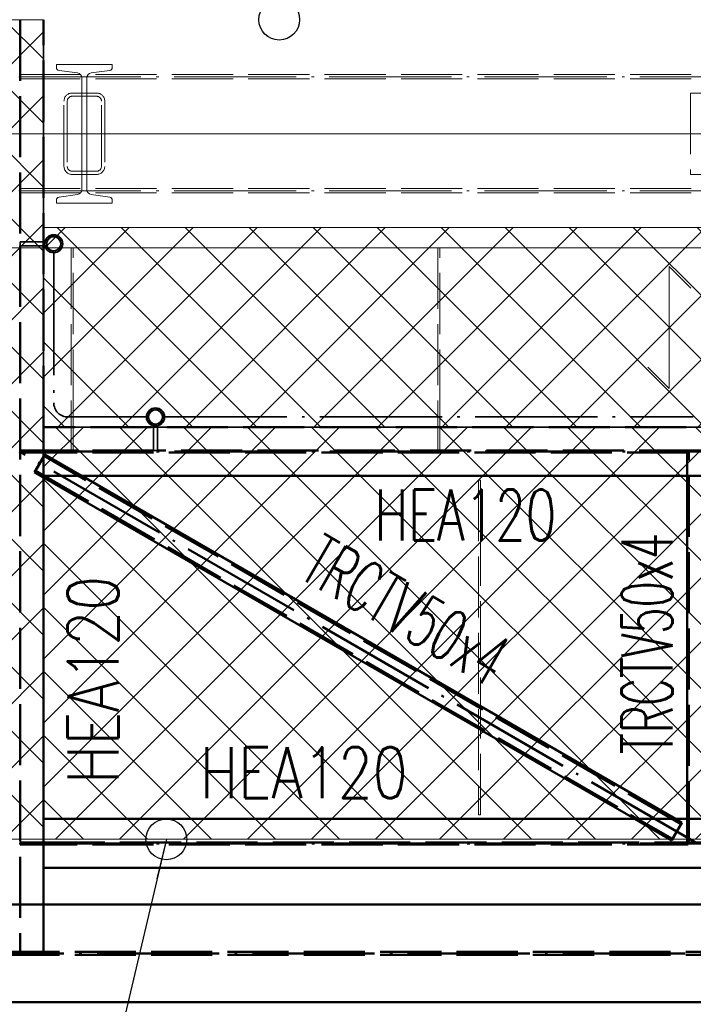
# Paper-space layout 'Layout1' of a CAD drawing. Extents: x -2 to 1243, y -36 to 596.
# Tile 33 of 84: x 259 to 292, y 444 to 492. Entities that reach past the tile are written whole.
import ezdxf

# ---------------------------------------------------------------- set-up
doc = ezdxf.new("R2010")
doc.units = 0
for name, pattern in [('ACAD_ISO02W100', [15, 12, -3]), ('ACAD_ISO04W100', [30.5, 24, -3, 0.5, -3]), ('HP_01_CER_B', [8, 5, -1, 1, -1])]:
    doc.linetypes.add(name, pattern=pattern)
doc.layers.get('0').update_dxf_attribs({"linetype": 'CONTINUOUS'})
doc.layers.get('DEFPOINTS').update_dxf_attribs({"color": 132, "linetype": 'CONTINUOUS'})
for name, color, linetype, lineweight in [('SS_1.ET-HALA_TaO-KCE_VELINU-PRUVLAK', 9, 'CONTINUOUS', 13), ('SS_1.ET-HALA_TaO-RASTR', 7, 'HP_01_CER_B', 13), ('SS_1.ET-HALA_TaO-SLOUP', 9, 'CONTINUOUS', 13), ('SS_2.ET-HALA_TaO-KCE_VELINU-PODLAH.NOSNIK', 212, 'CONTINUOUS', 50), ('SS_2.ET-HALA_TaO-LAVKA_+8.000m', 134, 'CONTINUOUS', 50), ('SS_2.ET-HALA_TaO-LAVKA_+8.000m-PLECH', 90, 'CONTINUOUS', 13), ('SS_2.ET-HALA_TaO-LAVKA_+8.000m-PLECH-VYZTUHA', 150, 'CONTINUOUS', 13), ('SS_2.ET-HALA_TaO-LAVKA_+8.000m-ZABRADLI', 30, 'CONTINUOUS', 35), ('SS_KOTY', 3, 'CONTINUOUS', 25), ('SS_POPIS_PROFILU', 13, 'CONTINUOUS', 25), ('SS_SRAFY', 8, 'CONTINUOUS', 18), ('SS_STAV.OK-POPIS_PROFILU', 9, 'CONTINUOUS', 13)]:
    doc.layers.add(name, color=color, linetype=linetype, lineweight=lineweight)
doc.styles.add('ROMANS', font='romans.shx', dxfattribs={"width": 0.8})
doc.styles.add('romans.shx', font='romans.shx', dxfattribs={"height": 5})
doc.dimstyles.new('A-1_(2.5)_50AS', dxfattribs={"dimtxt": 2.5, "dimasz": 2, "dimexe": 1, "dimexo": 2, "dimgap": 0, "dimtad": 0, "dimdec": 1, "dimlfac": 50, "dimrnd": 1, "dimtxsty": 'ROMANS', "dimblk1": 'OBLIQUE', "dimblk2": 'OBLIQUE', "dimsah": 1, "dimcen": 2, "dimclrd": 256, "dimclre": 256, "dimclrt": 256, "dimadec": 1, "dimazin": 2, "dimtfac": 0.714286, "dimtdec": 1, "dimtmove": 0, "dimatfit": 3, "dimldrblk": 'OPEN', "dimfxl": 1, "dimtvp": 1.142857, "dimtfill": 1, "dimtolj": 1, "dimlwd": -1, "dimlwe": -1, "dimarcsym": 0})
pattern_1 = [(45, (82.1381, 105.12424), (-0.044901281, 0.044901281), [])]

# ---------------------------------------------------------------- blocks, each defined once
blk = doc.blocks.new('_Oblique')
at = {"color": 0, "linetype": 'ByBlock', "lineweight": -2}
blk.add_line((-0.5, -0.5), (0.5, 0.5), dxfattribs=at)
blk = doc.blocks.new('*D50')
at = {"layer": 'DEFPOINTS', "color": 0, "transparency": 16777216}
for p in [(258.938, 540.474), (258.938, 492.124, -7720.1), (325.538, 472.124, -7720.1)]:
    blk.add_point(p, dxfattribs=at)
at = {"layer": 'SS_KOTY', "transparency": 16777216}
for p, q in [((258.938, 494.124), (258.938, 541.474)), ((325.538, 474.124), (325.538, 541.474)), ((325.538, 540.474), (258.938, 540.474))]:
    blk.add_line(p, q, dxfattribs=at)
at = {"layer": 'SS_KOTY', "transparency": 16777216, "xscale": 2, "yscale": 2, "zscale": 2, "rotation": 180}
blk.add_blockref('_Oblique', (258.938, 540.474), dxfattribs=at)
at = {"layer": 'SS_KOTY', "transparency": 16777216, "xscale": 2, "yscale": 2, "zscale": 2}
blk.add_blockref('_Oblique', (325.538, 540.474), dxfattribs=at)
at = {"layer": 'SS_KOTY', "transparency": 16777216, "insert": (292.238, 543.331), "char_height": 2.5, "attachment_point": 5, "style": 'ROMANS', "bg_fill": 3, "box_fill_scale": 1.1, "bg_fill_color": 256, "bg_fill_true_color": 13158600, "bg_fill_transparency": 0}
blk.add_mtext('\\A1;3330', dxfattribs=at)
blk = doc.blocks.new('_OPEN')
at = {"color": 0, "linetype": 'ByBlock'}
for p, q in [((-1, 0.167), (0, 0)), ((0, 0), (-1, -0.167)), ((0, 0), (-1, 0))]:
    blk.add_line(p, q, dxfattribs=at)

psp = doc.layouts.get("Layout1")

# ---------------------------------------------------------------- linework, layer by layer
at = {"layer": 'SS_2.ET-HALA_TaO-KCE_VELINU-PODLAH.NOSNIK', "color": 3, "linetype": 'ACAD_ISO02W100', "ltscale": 0.25}
for p, q in [((257.7381, 448.6842), (260.1381, 448.6842)), ((205.4181, 446.3592), (319.1381, 446.3592)), ((205.4181, 446.2092), (319.1381, 446.2092))]:
    psp.add_line(p, q, dxfattribs=at)
at = {"layer": 'SS_2.ET-HALA_TaO-KCE_VELINU-PODLAH.NOSNIK', "color": 1, "linetype": 'Continuous', "ltscale": 0.25}
for p, q in [((260.1381, 448.6842), (319.0981, 448.6842)), ((205.4181, 443.8842), (319.1381, 443.8842))]:
    psp.add_line(p, q, dxfattribs=at)
at = {"layer": 'SS_2.ET-HALA_TaO-KCE_VELINU-PODLAH.NOSNIK', "color": 7, "linetype": 'ACAD_ISO04W100', "ltscale": 0.25}
psp.add_line((322.1381, 446.2842), (202.1381, 446.2842), dxfattribs=at)
at = {"layer": 'SS_2.ET-HALA_TaO-LAVKA_+8.000m', "color": 7, "linetype": 'ACAD_ISO04W100', "ltscale": 0.25}
for p, q in [((292.2381, 451.6842), (258.9381, 470.9242)), ((258.9381, 470.9242), (325.5381, 470.9242)), ((258.9381, 451.6842), (325.5381, 451.6842))]:
    psp.add_line(p, q, dxfattribs=at)
at = {"layer": 'SS_2.ET-HALA_TaO-LAVKA_+8.000m', "color": 3, "linetype": 'ACAD_ISO02W100', "ltscale": 0.25}
for p, q in [((260.0381, 470.9742), (258.9881, 470.9742)), ((260.0381, 470.8742), (258.9881, 470.8742)), ((260.1088, 470.9742), (260.0381, 470.9742)), ((260.0381, 470.9742), (260.0381, 470.8742)), ((260.1088, 470.8742), (260.0381, 470.8742)), ((260.1381, 470.9742), (260.1088, 470.9742)), ((260.1381, 470.8742), (260.1088, 470.8742)), ((265.5331, 470.9742), (260.1381, 470.9742)), ((325.5381, 470.8742), (260.1381, 470.8742)), ((292.3856, 470.9742), (265.7331, 470.9742)), ((291.7381, 469.7242), (291.7381, 470.8742)), ((291.8181, 451.7343), (291.8181, 470.8742)), ((260.1972, 470.7742), (259.6969, 469.9084)), ((260.1572, 470.705), (259.7369, 469.9776)), ((260.1972, 470.7742), (260.1381, 470.672)), ((291.4393, 452.6308), (260.1572, 470.705)), ((260.1972, 470.7742), (262.0145, 469.7242)), ((259.6969, 469.9084), (260.1381, 469.6535)), ((259.7369, 469.9776), (291.019, 451.9035)), ((260.1381, 469.7458), (260.1755, 469.7242)), ((281.4881, 458.4728), (281.5881, 458.415)), ((281.4881, 457.3179), (281.5881, 457.2601)), ((289.1617, 452.8842), (290.979, 451.8343)), ((290.979, 451.8343), (291.4793, 452.7001)), ((291.019, 451.9035), (291.4793, 452.7001)), ((291.1606, 452.8842), (291.4793, 452.7001)), ((291.7381, 451.7343), (291.7381, 452.8842)), ((258.9881, 451.7342), (260.0381, 451.7342)), ((260.0381, 451.6342), (258.9881, 451.6342)), ((260.0381, 451.7342), (260.1088, 451.7342)), ((260.0381, 451.7342), (260.0381, 451.6342)), ((260.1088, 451.6342), (260.0381, 451.6342)), ((260.1088, 451.7342), (260.1381, 451.7342)), ((260.1381, 451.6342), (260.1088, 451.6342)), ((260.1381, 451.7342), (325.5381, 451.7342)), ((325.5381, 451.6342), (260.1381, 451.6342)), ((290.979, 451.8343), (291.019, 451.9035))]:
    psp.add_line(p, q, dxfattribs=at)
at = {"layer": 'SS_2.ET-HALA_TaO-LAVKA_+8.000m', "color": 1, "linetype": 'Continuous', "ltscale": 0.25}
for p, q in [((260.1381, 452.8842), (260.1381, 469.7242)), ((260.1381, 469.7242), (325.5381, 469.7242)), ((260.1381, 469.6535), (281.4881, 457.3179)), ((262.0145, 469.7242), (281.4881, 458.4728)), ((291.7381, 469.7242), (291.7381, 452.8842)), ((281.5881, 458.415), (291.1606, 452.8842)), ((281.5881, 457.2601), (289.1617, 452.8842)), ((325.5381, 452.8842), (260.1381, 452.8842)), ((260.1381, 450.4842), (260.1381, 452.8842)), ((260.1381, 446.2842), (260.1381, 450.4842)), ((260.1381, 450.4842), (325.5381, 450.4842)), ((257.7381, 446.2842), (260.1381, 446.2842))]:
    psp.add_line(p, q, dxfattribs=at)
at = {"layer": 'SS_2.ET-HALA_TaO-LAVKA_+8.000m-PLECH', "color": 7, "linetype": 'Continuous', "ltscale": 0.25}
for p, q in [((260.1381, 451.8842), (239.9381, 451.8842)), ((325.5381, 451.8842), (260.1381, 451.8842))]:
    psp.add_line(p, q, dxfattribs=at)
at = {"layer": 'SS_2.ET-HALA_TaO-LAVKA_+8.000m-PLECH-VYZTUHA', "color": 3, "linetype": 'ACAD_ISO02W100', "ltscale": 0.25}
for p, q in [((261.4881, 470.9242), (261.5881, 470.9242)), ((261.5881, 470.9242), (261.5881, 470.9742)), ((279.4881, 470.9242), (279.5881, 470.9242)), ((279.5881, 470.9242), (279.5881, 470.9742)), ((281.5881, 469.5242), (281.4881, 469.5242)), ((281.4881, 469.5242), (281.4881, 453.0842)), ((281.5881, 453.0842), (281.5881, 469.5242)), ((281.4881, 453.0842), (281.5881, 453.0842))]:
    psp.add_line(p, q, dxfattribs=at)
at = {"layer": 'SS_2.ET-HALA_TaO-LAVKA_+8.000m-ZABRADLI', "color": 3, "linetype": 'ACAD_ISO02W100', "ltscale": 0.25}
psp.add_line((265.7331, 470.9742), (265.5331, 470.9742), dxfattribs=at)
at = {"layer": 'SS_POPIS_PROFILU', "color": 0, "linetype": 'ByBlock', "lineweight": -2}
psp.add_line((266.1643, 451.8842), (265.7053, 449.9376), dxfattribs=at)
at = {"layer": 'SS_POPIS_PROFILU', "color": 13}
psp.add_lwpolyline([(266.1643, 451.8842), (260.4055, 427.4613), (297.9262, 427.4613)], dxfattribs=at)
at = {"layer": 'SS_POPIS_PROFILU', "color": 0, "linetype": 'ByBlock', "lineweight": -2}
psp.add_circle((266.1643, 451.8842), 1, dxfattribs=at)

# ---------------------------------------------------------------- texts
at = {"layer": 'SS_POPIS_PROFILU', "color": 13, "style": 'romans.shx'}
for width, p in [(0.7, (276.3861, 466.5547)), (0.8, (267.8097, 453.9052))]:
    psp.add_text('HEA120', height=2.5, dxfattribs=dict(at, width=width)).set_placement(p)
for s, rotation, width, p in [('TRCTV50x4', 329.98163, 0.6, (272.6044, 464.7605)), ('TRCTV50x4', 90, 0.6, (291.0214, 456.0657)), ('HEA120', 90, 0.8, (263.8144, 454.6155))]:
    psp.add_text(s, height=2.5, rotation=rotation, dxfattribs=dict(at, width=width)).set_placement(p)

# ---------------------------------------------------------------- dimensions: what is measured, and where the dimension line sits
at = {"layer": 'SS_KOTY'}
dim = psp.add_linear_dim(base=(258.9381, 540.4736), p1=(325.5381, 472.1242, -7720.1), p2=(258.9381, 492.1242, -7720.1), dimstyle='A-1_(2.5)_50AS', override={"dimtmove": 1}, dxfattribs=at)
dim.commit()
dim.dimension.update_dxf_attribs({"geometry": '*D50', "text_midpoint": (292.2381, 543.3307)})

# ---------------------------------------------------------------- next in the draw order: hatches: boundary and pattern name
at = {"layer": 'SS_SRAFY'}
h = psp.add_hatch(dxfattribs=at)
h.set_pattern_fill('ANSI37', color=8, scale=0.7, angle=180, style=0)
h.set_pattern_definition([(225, (250.038, 472.0042), (1.57154, -1.57154), []), (315, (250.038, 472.0042), (1.57154, 1.57154), [])])
h.paths.add_polyline_path([(260.1381, 492.1242), (239.9381, 492.1242), (239.9381, 451.8842), (260.1381, 451.8842)], flags=0)
h = psp.add_hatch(dxfattribs=at)
h.set_pattern_fill('ANSI37', color=8, scale=0.7, angle=90, style=0)
h.set_pattern_definition([(135, (290.8604, 477.0103), (-1.57154, -1.57154), []), (225, (290.8604, 477.0103), (1.57154, -1.57154), [])])
h.paths.add_polyline_path([(322.1381, 472.1242), (322.1381, 476.5042), (318.1381, 476.5042), (318.1381, 477.3443), (321.9181, 477.3443), (321.9181, 481.5042), (318.8112, 481.5042), (318.8112, 481.9242), (260.1381, 481.9242), (260.1381, 472.1242)], flags=0)
h = psp.add_hatch(dxfattribs=at)
h.set_pattern_fill('ANSI31', color=5, scale=0.02, style=0)
h.set_pattern_definition(pattern_1)
h.paths.add_polyline_path([(260.6331, 481.5692, 1), (260.6331, 480.6792, 1)], flags=0)
h.paths.add_polyline_path([(260.6331, 481.4692, 1), (260.6331, 480.7792, 1)], flags=0)
h = psp.add_hatch(dxfattribs=at)
h.set_pattern_fill('ANSI31', color=5, scale=0.02, style=0)
h.set_pattern_definition(pattern_1)
h.paths.add_polyline_path([(265.6331, 473.0642, 1), (265.6331, 472.1742, 1)], flags=0)
h.paths.add_polyline_path([(265.6331, 472.9642, 1), (265.6331, 472.2742, 1)], flags=0)
h = psp.add_hatch(dxfattribs=at)
h.set_pattern_fill('ANSI37', color=8, scale=0.7, angle=90, style=0)
h.set_pattern_definition([(135, (292.838, 462.0042), (-1.57154, -1.57154), []), (225, (292.838, 462.0042), (1.57154, -1.57154), [])])
h.paths.add_polyline_path([(325.5381, 451.8842), (325.5381, 472.1242), (260.1381, 472.1242), (260.1381, 451.8842)], flags=0)

# ---------------------------------------------------------------- next in the draw order: linework, layer by layer
at = {"layer": 'SS_1.ET-HALA_TaO-KCE_VELINU-PRUVLAK', "color": 9, "linetype": 'ACAD_ISO02W100', "ltscale": 0.25}
for p, q in [((321.9381, 489.4292), (60.6656, 489.4292)), ((321.9381, 489.2192), (60.6656, 489.2192)), ((262.7381, 488.5242), (261.5381, 488.5242)), ((262.7381, 488.3642), (261.5381, 488.3642)), ((308.702, 488.5242), (291.902, 488.5242)), ((291.902, 488.5242), (291.902, 484.5242)), ((261.1381, 484.9242), (261.1381, 488.1242)), ((261.2981, 488.1242), (261.2981, 484.9242)), ((262.9781, 484.9242), (262.9781, 488.1242)), ((263.1381, 488.1242), (263.1381, 484.9242)), ((260.1881, 486.5242), (257.7381, 486.5242)), ((262.2601, 486.5242), (262.0161, 486.5242)), ((262.7381, 484.6842), (261.5381, 484.6842)), ((261.5381, 484.5242), (262.7381, 484.5242)), ((291.902, 484.5242), (299.7317, 484.5242)), ((321.9381, 483.8292), (60.6656, 483.8292)), ((321.9381, 483.6192), (60.6656, 483.6192)), ((257.7381, 480.9242), (260.1881, 480.9242)), ((260.2418, 480.9242), (260.3598, 480.9242)), ((260.9064, 480.9242), (261.0244, 480.9242))]:
    psp.add_line(p, q, dxfattribs=at)
at = {"layer": 'SS_1.ET-HALA_TaO-KCE_VELINU-PRUVLAK', "color": 9, "linetype": 'ACAD_ISO04W100', "ltscale": 0.25}
for p, q in [((60.6656, 489.3242), (322.1381, 489.3242)), ((262.1381, 486.5242), (234.1381, 486.5242)), ((60.6656, 483.7242), (322.1381, 483.7242))]:
    psp.add_line(p, q, dxfattribs=at)
at = {"layer": 'SS_1.ET-HALA_TaO-KCE_VELINU-PRUVLAK', "color": 5, "linetype": 'Continuous', "ltscale": 0.25}
for p, q in [((262.0161, 486.5242), (260.1881, 486.5242)), ((299.7317, 486.5242), (262.2601, 486.5242)), ((260.1881, 480.9242), (260.2418, 480.9242)), ((260.3598, 480.9242), (260.9064, 480.9242)), ((261.0244, 480.9242), (321.9381, 480.9242))]:
    psp.add_line(p, q, dxfattribs=at)
at = {"layer": 'SS_1.ET-HALA_TaO-KCE_VELINU-PRUVLAK', "color": 9, "linetype": 'ACAD_ISO02W100', "ltscale": 0.25}
for centre, start, end in [((261.5381, 488.1242), 90, 180), ((262.7381, 488.1242), 0, 90), ((261.5381, 484.9242), 180, 270), ((262.7381, 484.9242), 270, 0)]:
    psp.add_arc(centre, 0.4, start, end, dxfattribs=at)
at = {"layer": 'SS_1.ET-HALA_TaO-KCE_VELINU-PRUVLAK', "color": 9, "linetype": 'ACAD_ISO02W100', "ltscale": 0.25, "extrusion": (1.51582e-13, -6.27875e-14, -1)}
psp.add_arc((-261.5381, 488.1242), 0.24, 0, 90, dxfattribs=at)
at = {"layer": 'SS_1.ET-HALA_TaO-KCE_VELINU-PRUVLAK', "color": 9, "linetype": 'ACAD_ISO02W100', "ltscale": 0.25, "extrusion": (-6.27875e-14, -1.51582e-13, -1)}
psp.add_arc((-262.7381, 488.1242), 0.24, 90, 180, dxfattribs=at)
at = {"layer": 'SS_1.ET-HALA_TaO-KCE_VELINU-PRUVLAK', "color": 9, "linetype": 'ACAD_ISO02W100', "ltscale": 0.25, "extrusion": (1.51582e-13, 6.27875e-14, -1)}
psp.add_arc((-261.5381, 484.9242), 0.24, 270, 0, dxfattribs=at)
at = {"layer": 'SS_1.ET-HALA_TaO-KCE_VELINU-PRUVLAK', "color": 9, "linetype": 'ACAD_ISO02W100', "ltscale": 0.25, "extrusion": (-6.27875e-14, 1.51582e-13, -1)}
psp.add_arc((-262.7381, 484.9242), 0.24, 180, 270, dxfattribs=at)
at = {"layer": 'SS_1.ET-HALA_TaO-RASTR', "linetype": 'ACAD_ISO04W100', "ltscale": 0.25}
psp.add_line((55.6656, 486.5242), (361.4083, 486.5242), dxfattribs=at)
at = {"layer": 'SS_1.ET-HALA_TaO-SLOUP', "color": 5, "linetype": 'Continuous', "ltscale": 0.25}
for p, q in [((263.5081, 489.9242), (260.7681, 489.9242)), ((260.7681, 489.9242), (260.7681, 489.7811)), ((263.5081, 489.7811), (263.5081, 489.9242)), ((260.8939, 489.6365), (261.8059, 489.5088)), ((262.0161, 489.2672), (262.0161, 483.7813)), ((262.2601, 483.7813), (262.2601, 489.2672)), ((262.4703, 489.5088), (263.3823, 489.6365)), ((261.8059, 483.5396), (260.8939, 483.4119)), ((263.3823, 483.4119), (262.4703, 483.5396)), ((260.7681, 483.2674), (260.7681, 483.1242)), ((260.7681, 483.1242), (263.5081, 483.1242)), ((263.5081, 483.1242), (263.5081, 483.2674))]:
    psp.add_line(p, q, dxfattribs=at)
for centre, start, end in [((260.9141, 489.7811), 180, 262.03), ((263.3621, 489.7811), 277.97, 0), ((260.9141, 483.2674), 97.97, 180), ((263.3621, 483.2674), 0, 82.03)]:
    psp.add_arc(centre, 0.146, start, end, dxfattribs=at)
at = {"layer": 'SS_1.ET-HALA_TaO-SLOUP', "color": 5, "linetype": 'Continuous', "ltscale": 0.25, "extrusion": (-7.01215e-14, -1.40734e-13, -1)}
psp.add_arc((-261.7721, 489.2672), 0.244, 97.97, 180, dxfattribs=at)
at = {"layer": 'SS_1.ET-HALA_TaO-SLOUP', "color": 5, "linetype": 'Continuous', "ltscale": 0.25, "extrusion": (1.49097e-13, -6.17582e-14, -1)}
psp.add_arc((-262.5041, 489.2672), 0.244, 0, 82.03, dxfattribs=at)
at = {"layer": 'SS_1.ET-HALA_TaO-SLOUP', "color": 5, "linetype": 'Continuous', "ltscale": 0.25, "extrusion": (-7.01215e-14, 1.40734e-13, -1)}
psp.add_arc((-261.7721, 483.7813), 0.244, 180, 262.03, dxfattribs=at)
at = {"layer": 'SS_1.ET-HALA_TaO-SLOUP', "color": 5, "linetype": 'Continuous', "ltscale": 0.25, "extrusion": (1.49097e-13, 6.17582e-14, -1)}
psp.add_arc((-262.5041, 483.7813), 0.244, 277.97, 0, dxfattribs=at)
at = {"layer": 'SS_2.ET-HALA_TaO-LAVKA_+8.000m', "color": 3, "linetype": 'ACAD_ISO02W100', "ltscale": 0.25}
for p, q in [((258.9881, 492.1242), (258.9881, 481.2242)), ((260.1381, 472.1242), (260.1381, 492.1242)), ((258.9881, 481.0242), (258.9881, 446.2842)), ((325.4381, 472.1242), (260.1381, 472.1242)), ((260.1381, 472.0542), (260.1381, 472.1242))]:
    psp.add_line(p, q, dxfattribs=at)
at = {"layer": 'SS_2.ET-HALA_TaO-LAVKA_+8.000m', "color": 1, "linetype": 'Continuous', "ltscale": 0.25}
psp.add_line((260.1381, 469.7242), (260.1381, 472.0542), dxfattribs=at)
at = {"layer": 'SS_2.ET-HALA_TaO-LAVKA_+8.000m-PLECH', "color": 7, "linetype": 'Continuous', "ltscale": 0.25}
for p, q in [((260.1381, 492.1242), (239.9381, 492.1242)), ((260.1381, 492.1242), (260.1381, 451.8842)), ((260.1381, 481.9242), (318.8112, 481.9242)), ((260.1381, 472.1242), (325.5381, 472.1242))]:
    psp.add_line(p, q, dxfattribs=at)
at = {"layer": 'SS_2.ET-HALA_TaO-LAVKA_+8.000m-PLECH', "color": 7}
for p, q in [((290.8604, 480.0103, -7722.4), (290.8604, 474.0103, -7722.4)), ((291.921, 478.9496, -7722.4), (290.8604, 480.0103, -7722.4)), ((290.8604, 474.0103, -7722.4), (289.7997, 475.0709, -7722.4))]:
    psp.add_line(p, q, dxfattribs=at)
at = {"layer": 'SS_2.ET-HALA_TaO-LAVKA_+8.000m-PLECH-VYZTUHA', "color": 3, "linetype": 'ACAD_ISO02W100', "ltscale": 0.25}
for p, q in [((261.4881, 480.9242), (261.4881, 472.9392)), ((261.5881, 472.9392), (261.5881, 480.9242)), ((279.4881, 480.9242), (279.4881, 472.9392)), ((279.5881, 472.9392), (279.5881, 480.9242)), ((261.4881, 472.9392), (261.4881, 472.8992)), ((261.4881, 472.8992), (261.4881, 472.3392)), ((261.5881, 472.2992), (261.5881, 472.9392)), ((279.4881, 472.9392), (279.4881, 472.8992)), ((279.4881, 472.8992), (279.4881, 472.3392)), ((279.5881, 472.2992), (279.5881, 472.9392)), ((261.4881, 472.3392), (261.4881, 472.2992)), ((261.4881, 472.2992), (261.4881, 472.1742)), ((261.5881, 472.1742), (261.5881, 472.2992)), ((279.4881, 472.3392), (279.4881, 472.2992)), ((279.4881, 472.2992), (279.4881, 472.1742)), ((279.5881, 472.1742), (279.5881, 472.2992)), ((261.4881, 472.1742), (261.4881, 470.9242)), ((261.5881, 472.1242), (261.5881, 472.1742)), ((261.5881, 472.0542), (261.5881, 472.1242)), ((261.5881, 470.9742), (261.5881, 472.0542)), ((279.4881, 472.1742), (279.4881, 470.9242)), ((279.5881, 472.1242), (279.5881, 472.1742)), ((279.5881, 472.0542), (279.5881, 472.1242)), ((279.5881, 470.9742), (279.5881, 472.0542))]:
    psp.add_line(p, q, dxfattribs=at)
at = {"layer": 'SS_2.ET-HALA_TaO-LAVKA_+8.000m-ZABRADLI', "color": 7, "linetype": 'ACAD_ISO04W100', "ltscale": 0.25}
for p, q in [((260.1281, 492.1242), (260.1281, 472.0542)), ((260.6331, 480.6792), (260.6331, 473.3193)), ((261.3331, 472.6192), (265.1881, 472.6192)), ((266.0781, 472.6192), (292.0406, 472.6192)), ((260.1881, 472.1142), (325.4381, 472.1142))]:
    psp.add_line(p, q, dxfattribs=at)
at = {"layer": 'SS_2.ET-HALA_TaO-LAVKA_+8.000m-ZABRADLI', "color": 3, "linetype": 'ACAD_ISO02W100', "ltscale": 0.25}
for p, q in [((260.1881, 481.2242), (258.9881, 481.2242)), ((258.9881, 481.2242), (258.9881, 481.0242)), ((258.9881, 481.0242), (260.1881, 481.0242)), ((265.5331, 472.1742), (265.5331, 470.9742)), ((265.7331, 470.9742), (265.7331, 472.1742))]:
    psp.add_line(p, q, dxfattribs=at)
at = {"layer": 'SS_2.ET-HALA_TaO-LAVKA_+8.000m-ZABRADLI', "color": 1, "linetype": 'Continuous', "ltscale": 0.25}
for centre, radius in [((260.6331, 481.1242), 0.445), ((260.6331, 481.1242), 0.345), ((265.6331, 472.6192), 0.445), ((265.6331, 472.6192), 0.345)]:
    psp.add_circle(centre, radius, dxfattribs=at)
at = {"layer": 'SS_2.ET-HALA_TaO-LAVKA_+8.000m-ZABRADLI', "color": 7, "linetype": 'ACAD_ISO04W100', "ltscale": 0.25}
psp.add_arc((261.3331, 473.3192), 0.7, 180, 270, dxfattribs=at)
at = {"layer": 'SS_STAV.OK-POPIS_PROFILU', "color": 0, "linetype": 'ByBlock', "lineweight": -2}
psp.add_circle((271.7093, 492.1242), 1, dxfattribs=at)

doc.saveas('drawing.dxf')
